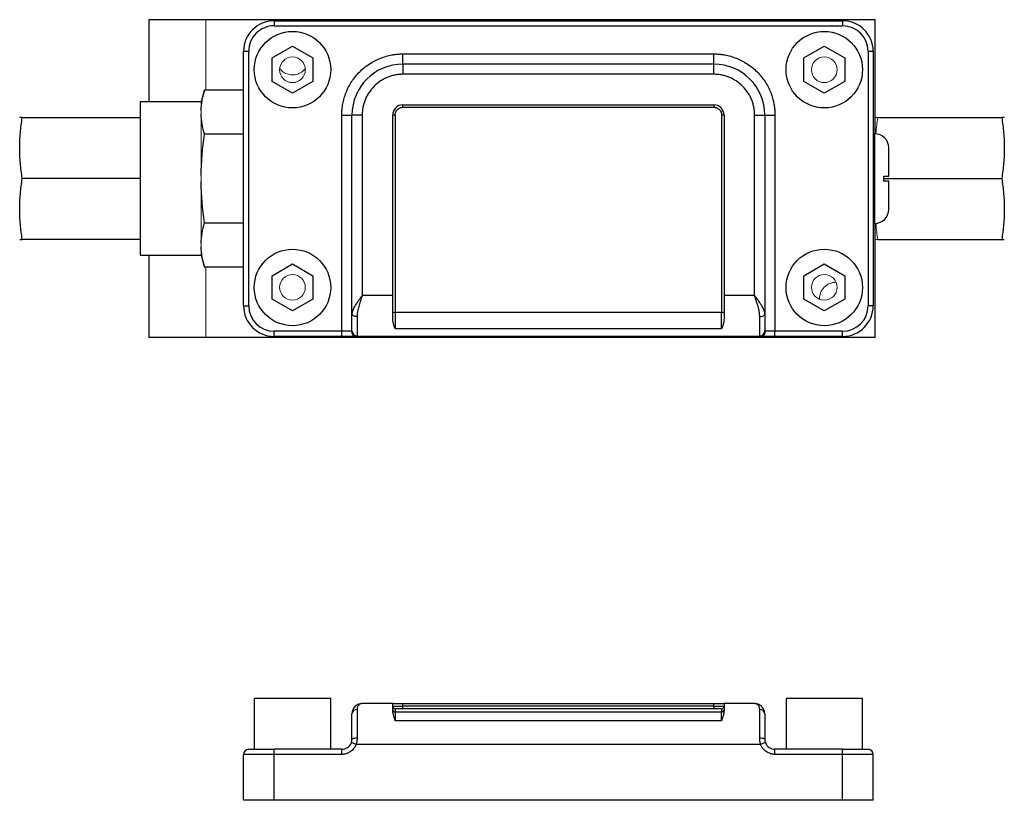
# Model space of a CAD drawing. Header units: inches. Extents: x 7 to 26.1, y 1 to 21.5.
# Tile 3 of 4: x 13.6 to 19.6, y 11.6 to 16.4. Entities that reach past the tile are written whole.
import ezdxf

# ---------------------------------------------------------------- set-up
doc = ezdxf.new("R2010")
doc.units = ezdxf.units.IN
doc.header["$MEASUREMENT"] = 0

msp = doc.modelspace()

# ---------------------------------------------------------------- linework, layer by layer
at = {"color": 7, "linetype": 'Continuous', "lineweight": 25}
for p, q in [((14.3613, 16.391), (14.3613, 15.8866)), ((14.7117, 16.391), (14.3613, 16.391)), ((18.818, 16.391), (14.7117, 16.391)), ((15.1307, 16.3846), (18.6177, 16.3846)), ((15.1307, 16.3846), (15.1307, 16.3534)), ((18.6177, 16.3846), (18.6177, 16.3534)), ((18.818, 15.6916), (18.818, 16.391)), ((15.1307, 16.3534), (18.6177, 16.3534)), ((14.9432, 14.6361), (14.9432, 16.1971)), ((14.9432, 16.1971), (14.9744, 16.1971)), ((14.9744, 14.6361), (14.9744, 16.1971)), ((15.1182, 16.1568), (15.2432, 16.2289)), ((15.2432, 16.2289), (15.3682, 16.1568)), ((18.3802, 16.1568), (18.5052, 16.2289)), ((18.5052, 16.2289), (18.6302, 16.1568)), ((18.7739, 16.1971), (18.7739, 14.6361)), ((18.7739, 16.1971), (18.8052, 16.1971)), ((18.8052, 16.1971), (18.8052, 14.6361)), ((15.1182, 16.0124), (15.1182, 16.1568)), ((15.3682, 16.1568), (15.3682, 16.0124)), ((15.9207, 16.1186), (15.9207, 16.1811)), ((15.9207, 16.1811), (17.8277, 16.1811)), ((17.8277, 16.1186), (17.8277, 16.1811)), ((18.3802, 16.0124), (18.3802, 16.1568)), ((18.6302, 16.1568), (18.6302, 16.0124)), ((17.8277, 16.1186), (15.9207, 16.1186)), ((15.9207, 16.1186), (15.9207, 16.0561)), ((17.8277, 16.0561), (17.8277, 16.1186)), ((15.2432, 15.9403), (15.1182, 16.0124)), ((15.3682, 16.0124), (15.2432, 15.9403)), ((17.8277, 16.0561), (15.9207, 16.0561)), ((18.5052, 15.9403), (18.3802, 16.0124)), ((18.6302, 16.0124), (18.5052, 15.9403)), ((14.7025, 15.9593), (14.6832, 15.887)), ((14.9432, 15.9593), (14.7025, 15.9593)), ((14.6832, 15.8866), (14.3082, 15.8866)), ((14.3082, 15.8866), (14.3082, 14.9466)), ((15.9207, 15.8686), (17.8277, 15.8686)), ((15.9207, 15.8539), (15.9207, 15.8686)), ((15.9207, 15.8539), (17.8277, 15.8539)), ((17.8277, 15.8686), (17.8277, 15.8539)), ((13.5702, 15.7906), (13.5699, 15.7897)), ((13.5857, 15.7906), (14.3082, 15.7906)), ((15.5457, 14.4799), (15.5457, 15.8061)), ((15.5457, 15.8061), (15.6082, 15.8061)), ((15.6082, 14.5859), (15.6082, 15.8061)), ((15.6707, 15.8061), (15.6082, 15.8061)), ((15.6707, 15.8061), (15.6707, 14.6986)), ((15.8582, 14.6986), (15.8582, 15.8061)), ((15.8732, 15.8064), (15.8732, 14.5947)), ((17.8752, 15.8064), (17.8752, 14.5947)), ((17.8902, 15.8061), (17.8902, 14.6986)), ((18.0777, 14.6986), (18.0777, 15.8061)), ((18.0777, 15.8061), (18.1402, 15.8061)), ((18.1402, 15.8061), (18.1402, 14.5859)), ((18.1402, 15.8061), (18.2027, 15.8061)), ((18.2027, 15.8061), (18.2027, 14.4799)), ((18.8337, 15.7906), (19.5935, 15.7906)), ((19.6093, 15.7897), (19.609, 15.7906)), ((14.9432, 15.688), (14.7025, 15.688)), ((18.8152, 15.6916), (18.8052, 15.6916)), ((14.3082, 15.4166), (13.5857, 15.4166)), ((18.8702, 15.4016), (18.8702, 15.4316)), ((18.8702, 15.4166), (19.5935, 15.4166)), ((14.7025, 15.1453), (14.9432, 15.1453)), ((18.8052, 15.1416), (18.8152, 15.1416)), ((18.818, 14.4422), (18.818, 15.1417)), ((13.5699, 15.0435), (13.5702, 15.0426)), ((14.3082, 15.0426), (13.5857, 15.0426)), ((18.8337, 15.0426), (19.5935, 15.0426)), ((19.609, 15.0426), (19.6093, 15.0435)), ((14.3082, 14.9466), (14.6832, 14.9466)), ((14.3613, 14.9466), (14.3613, 14.4422)), ((14.6832, 14.9462), (14.7025, 14.8739)), ((14.9432, 14.8739), (14.7025, 14.8739)), ((15.1182, 14.8208), (15.2432, 14.8929)), ((15.2432, 14.8929), (15.3682, 14.8208)), ((18.3802, 14.8208), (18.5052, 14.8929)), ((18.5052, 14.8929), (18.6302, 14.8208)), ((15.1182, 14.6764), (15.1182, 14.8208)), ((15.3682, 14.8208), (15.3682, 14.6764)), ((18.3802, 14.6764), (18.3802, 14.8208)), ((18.6302, 14.8208), (18.6302, 14.6764)), ((15.2432, 14.6043), (15.1182, 14.6764)), ((15.3682, 14.6764), (15.2432, 14.6043)), ((15.8582, 14.6986), (15.6707, 14.6986)), ((15.8582, 14.5592), (15.8582, 14.6986)), ((17.8902, 14.6986), (17.8902, 14.5592)), ((18.0777, 14.6986), (17.8902, 14.6986)), ((18.5052, 14.6043), (18.3802, 14.6764)), ((18.6302, 14.6764), (18.5052, 14.6043)), ((14.9432, 14.6361), (14.9744, 14.6361)), ((18.8052, 14.6361), (18.7739, 14.6361)), ((15.6394, 14.5698), (15.6394, 14.4514)), ((17.8752, 14.5947), (15.8732, 14.5947)), ((15.8732, 14.5947), (15.8732, 14.4952)), ((17.8752, 14.4952), (17.8752, 14.5947)), ((18.1089, 14.4514), (18.1089, 14.5698)), ((17.8752, 14.4952), (15.8732, 14.4952)), ((14.7117, 14.4422), (14.3613, 14.4422)), ((18.818, 14.4422), (14.7117, 14.4422)), ((15.5457, 14.4799), (15.1307, 14.4799)), ((15.1307, 14.4486), (15.1307, 14.4799)), ((15.5457, 14.4486), (15.1307, 14.4486)), ((15.6043, 14.4799), (15.5457, 14.4799)), ((15.5457, 14.4486), (15.5457, 14.4799)), ((18.1147, 14.4486), (15.6336, 14.4486)), ((18.2027, 14.4799), (18.144, 14.4799)), ((18.2027, 14.4486), (18.2027, 14.4799)), ((18.6177, 14.4799), (18.2027, 14.4799)), ((18.6177, 14.4486), (18.2027, 14.4486)), ((18.6177, 14.4486), (18.6177, 14.4799)), ((15.0088, 12.2285), (15.0088, 11.916)), ((15.4775, 12.2285), (15.0088, 12.2285)), ((15.4775, 11.916), (15.4775, 12.2285)), ((18.2708, 12.2285), (18.2708, 11.916)), ((18.7395, 12.2285), (18.2708, 12.2285)), ((18.7395, 11.916), (18.7395, 12.2285)), ((15.6394, 12.1603), (15.6394, 11.9832)), ((15.8582, 12.196), (15.6707, 12.196)), ((15.8582, 12.1535), (15.8582, 12.196)), ((15.8582, 12.196), (15.9207, 12.196)), ((15.8732, 12.1649), (15.8732, 12.1437)), ((15.8732, 12.1437), (15.8732, 12.0914)), ((17.8752, 12.1437), (15.8732, 12.1437)), ((15.9207, 12.196), (17.8277, 12.196)), ((15.9207, 12.1807), (15.9207, 12.196)), ((15.9207, 12.1657), (15.9207, 12.1807)), ((17.8277, 12.1807), (15.9207, 12.1807)), ((15.9207, 12.1657), (17.8277, 12.1657)), ((17.8277, 12.196), (17.8902, 12.196)), ((17.8277, 12.1807), (17.8277, 12.196)), ((17.8277, 12.1807), (17.8277, 12.1657)), ((17.8752, 12.1649), (17.8752, 12.1437)), ((17.8752, 12.0914), (17.8752, 12.1437)), ((17.8902, 12.196), (17.8902, 12.1535)), ((18.0777, 12.196), (17.8902, 12.196)), ((18.1089, 11.9832), (18.1089, 12.1603)), ((17.8752, 12.0914), (15.8732, 12.0914)), ((15.1307, 11.8848), (15.1307, 11.916)), ((15.5457, 11.916), (15.1307, 11.916)), ((15.5457, 11.8848), (15.5457, 11.916)), ((15.6336, 11.946), (15.6043, 11.9569)), ((18.1147, 11.946), (15.6336, 11.946)), ((18.144, 11.9569), (18.1147, 11.946)), ((18.2027, 11.8848), (18.2027, 11.916)), ((18.6177, 11.916), (18.2027, 11.916)), ((18.6177, 11.8848), (18.6177, 11.916)), ((15.1307, 11.8848), (14.9432, 11.8848)), ((14.9432, 11.603), (14.9432, 11.8848)), ((15.1307, 11.603), (15.1307, 11.8848)), ((15.5457, 11.8848), (15.1307, 11.8848)), ((18.6177, 11.8848), (18.2027, 11.8848)), ((18.6177, 11.603), (18.6177, 11.8848)), ((18.8052, 11.8848), (18.6177, 11.8848)), ((18.8052, 11.603), (18.8052, 11.8848)), ((15.1307, 11.603), (14.9432, 11.603)), ((18.6177, 11.603), (15.1307, 11.603)), ((18.8052, 11.603), (18.6177, 11.603))]:
    msp.add_line(p, q, dxfattribs=at)
at = {"color": 144, "linetype": 'Continuous', "lineweight": 18}
for p, q in [((14.7117, 16.391), (14.7117, 15.9593)), ((14.6832, 15.8328), (14.6832, 15.887)), ((14.6832, 15.8236), (14.6832, 15.8328)), ((14.6832, 15.8145), (14.6832, 15.8236)), ((14.6832, 15.435), (14.6832, 15.8145)), ((14.6832, 15.4166), (14.6832, 15.435)), ((14.6832, 15.3982), (14.6832, 15.4166)), ((14.6832, 15.0188), (14.6832, 15.3982)), ((14.6832, 15.0096), (14.6832, 15.0188)), ((14.6832, 15.0004), (14.6832, 15.0096)), ((14.6832, 14.9462), (14.6832, 15.0004)), ((14.7117, 14.8739), (14.7117, 14.4422))]:
    msp.add_line(p, q, dxfattribs=at)
at = {"color": 8, "linetype": 'Continuous', "lineweight": 25}
msp.add_line((18.8152, 15.1416), (18.8152, 15.6916), dxfattribs=at)
at = {"color": 7, "linetype": 'Continuous', "lineweight": 25, "flags": 128}
for points in [[(15.6394, 14.5698), (15.6333, 14.5701), (15.6274, 14.5711), (15.622, 14.5726), (15.6173, 14.5746), (15.6134, 14.577), (15.6105, 14.5798), (15.6088, 14.5828), (15.6082, 14.5859)], [(18.1089, 14.5698), (18.115, 14.5701), (18.1209, 14.5711), (18.1263, 14.5726), (18.131, 14.5746), (18.1349, 14.577), (18.1378, 14.5798), (18.1396, 14.5828), (18.1402, 14.5859)]]:
    msp.add_lwpolyline(points, dxfattribs=at)
at = {"color": 7, "linetype": 'Continuous', "lineweight": 25}
for centre in [(15.2432, 16.0846), (18.5052, 16.0846), (15.2432, 14.7486), (18.5052, 14.7486)]:
    msp.add_circle(centre, 0.2344, dxfattribs=at)
at = {"color": 144, "linetype": 'Continuous', "lineweight": 18}
for centre in [(15.2432, 16.0839), (18.505, 16.0839), (15.2432, 14.7493), (18.505, 14.7493)]:
    msp.add_circle(centre, 0.0787, dxfattribs=at)
at = {"color": 7, "linetype": 'Continuous', "lineweight": 25}
for centre, radius, start, end in [((15.1307, 16.1971), 0.1875, 90, 180), ((18.6177, 16.1971), 0.1875, 0, 90), ((15.9207, 15.8061), 0.3125, 90, 180), ((17.8277, 15.8061), 0.3125, 0, 90), ((15.9207, 15.8061), 0.0625, 90, 180), ((17.8277, 15.8061), 0.0625, 0, 90), ((15.8694, 15.5913), 0.2151, 89.00137, 92.99833), ((17.8789, 15.5913), 0.2151, 87.00167, 90.99863), ((18.8152, 15.6066), 0.085, 360, 90), ((18.8152, 15.2266), 0.085, 270, 360), ((15.1307, 14.6361), 0.1875, 180, 270), ((18.6177, 14.6361), 0.1875, 270, 0), ((15.8694, 14.3797), 0.2151, 89.00137, 92.99833), ((17.8789, 14.3797), 0.2151, 87.00167, 90.99863), ((15.6346, 14.4789), 0.0303, 178.22594, 268.10862), ((15.6392, 14.4825), 0.0311, 180.3215, 270.31793), ((18.1091, 14.4825), 0.0311, 269.68207, 359.6785), ((18.1137, 14.4789), 0.0303, 271.89138, 1.77406), ((15.6373, 12.1311), 0.0293, 85.94032, 175.26227), ((15.8731, 12.1799), 0.015, 180.00436, 270.00436), ((15.8731, 12.1587), 0.015, 180.00436, 270.00436), ((17.8752, 12.1799), 0.015, 269.99564, 359.99564), ((17.8752, 12.1587), 0.015, 269.99564, 359.99564), ((18.111, 12.1311), 0.0293, 4.73773, 94.05968), ((15.6318, 11.9271), 0.0566, 82.2402, 114.6612), ((18.1165, 11.9271), 0.0566, 65.3388, 97.7598), ((14.9744, 11.8848), 0.0312, 90, 180), ((15.5457, 11.9785), 0.0625, 270, 339.71643), ((18.2027, 11.9785), 0.0625, 200.28357, 270), ((18.7739, 11.8848), 0.0313, 0, 90)]:
    msp.add_arc(centre, radius, start, end, dxfattribs=at)
at = {"color": 144, "linetype": 'Continuous', "lineweight": 18}
msp.add_arc((18.5778, 14.6784), 0.1021, 90.32094, 181.24871, dxfattribs=at)
at = {"color": 7, "linetype": 'Continuous', "lineweight": 25}
for points, knots in [([(15.1307, 16.3534), (15.0892, 16.3534), (15.0495, 16.3369), (14.9909, 16.2783), (14.9744, 16.2385), (14.9744, 16.1971)], [0, 0, 0, 0, 0.5, 0.5, 1, 1, 1, 1]), ([(15.5457, 15.8061), (15.5457, 15.8099), (15.5458, 15.8176), (15.5463, 15.829), (15.5472, 15.8404), (15.5484, 15.8517), (15.5499, 15.8631), (15.5532, 15.8825), (15.5597, 15.9099), (15.5716, 15.9448), (15.5871, 15.9789), (15.6129, 16.023), (15.6536, 16.0732), (15.7038, 16.1139), (15.7478, 16.1396), (15.7819, 16.1552), (15.8169, 16.1671), (15.8479, 16.1744), (15.875, 16.1785), (15.8978, 16.1807), (15.913, 16.181), (15.9207, 16.1811)], [0, 0, 0, 0, 0.019453, 0.0388718, 0.0582745, 0.0776791, 0.0971038, 0.1165667, 0.1783126, 0.2400936, 0.3044137, 0.3687691, 0.5000067, 0.6312443, 0.6955644, 0.7599198, 0.8216657, 0.8834467, 0.9223141, 0.9611168, 1, 1, 1, 1]), ([(17.8277, 16.1811), (17.8315, 16.1811), (17.8391, 16.181), (17.8505, 16.1805), (17.8619, 16.1796), (17.8733, 16.1784), (17.8846, 16.1768), (17.9041, 16.1735), (17.9314, 16.1671), (17.9664, 16.1552), (18.0004, 16.1397), (18.0445, 16.1139), (18.0947, 16.0732), (18.1354, 16.023), (18.1612, 15.9789), (18.1767, 15.9448), (18.1886, 15.9099), (18.1959, 15.8788), (18.2001, 15.8518), (18.2023, 15.829), (18.2025, 15.8137), (18.2027, 15.8061)], [0, 0, 0, 0, 0.019453, 0.038872, 0.058274, 0.077679, 0.097104, 0.116567, 0.178313, 0.240094, 0.304414, 0.368769, 0.500007, 0.631244, 0.695564, 0.75992, 0.821666, 0.883447, 0.922314, 0.961117, 1, 1, 1, 1]), ([(15.9207, 16.0561), (15.9176, 16.0561), (15.9115, 16.056), (15.9024, 16.0555), (15.8933, 16.0547), (15.8842, 16.0535), (15.8702, 16.0512), (15.8515, 16.0468), (15.8282, 16.0388), (15.8055, 16.0285), (15.7761, 16.0113), (15.7426, 15.9841), (15.7155, 15.9507), (15.6983, 15.9213), (15.688, 15.8986), (15.68, 15.8753), (15.6751, 15.8546), (15.6724, 15.8366), (15.6709, 15.8214), (15.6707, 15.8112), (15.6707, 15.8061)], [0, 0, 0, 0, 0.0233358, 0.0466288, 0.0699105, 0.0932121, 0.1165649, 0.1783022, 0.2400921, 0.3044035, 0.3687678, 0.5000056, 0.6312435, 0.695555, 0.7599192, 0.8216565, 0.8834464, 0.92231, 0.9611128, 1, 1, 1, 1]), ([(18.0777, 15.8061), (18.0776, 15.8092), (18.0776, 15.8153), (18.077, 15.8244), (18.0762, 15.8335), (18.075, 15.8426), (18.0727, 15.8566), (18.0683, 15.8753), (18.0604, 15.8986), (18.05, 15.9213), (18.0328, 15.9507), (18.0057, 15.9841), (17.9723, 16.0113), (17.9429, 16.0285), (17.9201, 16.0388), (17.8968, 16.0468), (17.8761, 16.0516), (17.8581, 16.0544), (17.8429, 16.0558), (17.8327, 16.056), (17.8277, 16.0561)], [0, 0, 0, 0, 0.023336, 0.046629, 0.069911, 0.093212, 0.116565, 0.178302, 0.240092, 0.304403, 0.368768, 0.500006, 0.631244, 0.695555, 0.759919, 0.821657, 0.883446, 0.92231, 0.961113, 1, 1, 1, 1]), ([(15.8732, 15.8064), (15.8732, 15.8077), (15.8732, 15.8104), (15.8738, 15.8147), (15.8748, 15.8192), (15.8771, 15.8259), (15.881, 15.8331), (15.8869, 15.8401), (15.8939, 15.846), (15.9016, 15.8502), (15.9092, 15.8526), (15.9151, 15.8537), (15.9189, 15.8538), (15.9207, 15.8539)], [0, 0, 0, 0, 0.052807, 0.110427, 0.172871, 0.240209, 0.391537, 0.500059, 0.608835, 0.759895, 0.848708, 0.928714, 1, 1, 1, 1]), ([(17.8277, 15.8539), (17.829, 15.8538), (17.8317, 15.8538), (17.836, 15.8532), (17.8405, 15.8522), (17.8471, 15.85), (17.8544, 15.846), (17.8614, 15.8401), (17.8673, 15.8331), (17.8715, 15.8254), (17.8739, 15.8178), (17.875, 15.8119), (17.8751, 15.8081), (17.8752, 15.8064)], [0, 0, 0, 0, 0.052656, 0.110223, 0.172707, 0.240175, 0.391226, 0.500011, 0.608524, 0.759862, 0.848521, 0.928535, 1, 1, 1, 1]), ([(13.5857, 15.4166), (13.5808, 15.4478), (13.5769, 15.4789), (13.5716, 15.5413), (13.5687, 15.6036), (13.5716, 15.666), (13.5769, 15.7283), (13.5808, 15.7595), (13.5857, 15.7906)], [0, 0, 0, 0, 0.25, 0.25, 0.5, 0.75, 0.75, 1, 1, 1, 1]), ([(13.5857, 15.7906), (13.5809, 15.7906), (13.577, 15.7906), (13.5717, 15.7906), (13.5702, 15.7906), (13.5702, 15.7906)], [0, 0, 0, 0, 0.5, 0.5, 1, 1, 1, 1]), ([(19.5935, 15.7906), (19.5984, 15.7595), (19.6023, 15.7283), (19.6076, 15.666), (19.6105, 15.6036), (19.6076, 15.5413), (19.6023, 15.4789), (19.5984, 15.4478), (19.5935, 15.4166)], [0, 0, 0, 0, 0.25, 0.25, 0.5, 0.75, 0.75, 1, 1, 1, 1]), ([(19.609, 15.7906), (19.6083, 15.7906), (19.6068, 15.7906), (19.598, 15.7906), (19.5935, 15.7906)], [0, 0, 0, 0, 0.493961, 1, 1, 1, 1]), ([(18.9002, 15.4316), (18.9002, 15.4793), (18.9002, 15.5237), (18.9002, 15.5886), (18.9002, 15.6066), (18.9002, 15.6066)], [0, 0, 0, 0, 0.5, 0.5, 1, 1, 1, 1]), ([(13.5857, 15.0426), (13.5808, 15.0738), (13.5769, 15.1049), (13.5716, 15.1673), (13.5687, 15.2296), (13.5716, 15.2919), (13.5769, 15.3543), (13.5808, 15.3854), (13.5857, 15.4166)], [0, 0, 0, 0, 0.25, 0.25, 0.5, 0.75, 0.75, 1, 1, 1, 1]), ([(18.8702, 15.4316), (18.8749, 15.4316), (18.8791, 15.4316), (18.8865, 15.4316), (18.8897, 15.4316), (18.8974, 15.4316), (18.9002, 15.4316), (18.9002, 15.4316)], [0, 0, 0, 0, 0.25, 0.25, 0.5, 0.5, 1, 1, 1, 1]), ([(18.9002, 15.4016), (18.9002, 15.4016), (18.8995, 15.4016), (18.8969, 15.4016), (18.8949, 15.4016), (18.8872, 15.4016), (18.8796, 15.4016), (18.8702, 15.4016)], [0, 0, 0, 0, 0.25, 0.25, 0.5, 0.5, 1, 1, 1, 1]), ([(18.9002, 15.2266), (18.9002, 15.2266), (18.9002, 15.2446), (18.9002, 15.3095), (18.9002, 15.354), (18.9002, 15.4016)], [0, 0, 0, 0, 0.5, 0.5, 1, 1, 1, 1]), ([(19.5935, 15.4166), (19.5984, 15.3854), (19.6023, 15.3543), (19.6076, 15.2919), (19.6105, 15.2296), (19.6076, 15.1673), (19.6023, 15.1049), (19.5984, 15.0738), (19.5935, 15.0426)], [0, 0, 0, 0, 0.25, 0.25, 0.5, 0.75, 0.75, 1, 1, 1, 1]), ([(13.5702, 15.0426), (13.571, 15.0426), (13.5724, 15.0426), (13.5812, 15.0426), (13.5857, 15.0426)], [0, 0, 0, 0, 0.493961, 1, 1, 1, 1]), ([(19.5935, 15.0426), (19.5983, 15.0426), (19.6022, 15.0426), (19.6076, 15.0426), (19.609, 15.0426), (19.609, 15.0426)], [0, 0, 0, 0, 0.5, 0.5, 1, 1, 1, 1]), ([(15.6707, 14.6986), (15.669, 14.6964), (15.6657, 14.692), (15.6609, 14.6858), (15.6566, 14.6799), (15.6525, 14.6744), (15.6488, 14.6694), (15.6455, 14.6647), (15.6425, 14.6605), (15.6398, 14.6566), (15.6374, 14.6532), (15.6354, 14.6501), (15.6336, 14.6474), (15.6321, 14.6451), (15.6309, 14.6432), (15.63, 14.6417), (15.6293, 14.6406), (15.6288, 14.6399), (15.6257, 14.6348), (15.6201, 14.6253), (15.6146, 14.6138), (15.6113, 14.6049), (15.6097, 14.5992), (15.6085, 14.5928), (15.6083, 14.5887), (15.6082, 14.5859)], [0, 0, 0, 0, 0.05612, 0.108767, 0.158013, 0.203912, 0.246505, 0.28582, 0.321872, 0.354668, 0.384201, 0.410462, 0.433434, 0.453097, 0.469431, 0.482415, 0.492034, 0.498273, 0.501117, 0.624405, 0.750226, 0.812152, 0.875023, 0.914359, 1, 1, 1, 1]), ([(15.6707, 14.6986), (15.67, 14.6966), (15.6681, 14.691), (15.6644, 14.68), (15.6594, 14.6651), (15.6542, 14.6487), (15.6493, 14.6322), (15.6453, 14.6165), (15.6423, 14.6022), (15.6406, 14.59), (15.6396, 14.5797), (15.6395, 14.5731), (15.6394, 14.5698)], [0, 0, 0, 0, 0.046628, 0.125031, 0.250332, 0.385259, 0.500578, 0.630246, 0.749651, 0.835735, 0.91911, 1, 1, 1, 1]), ([(18.1089, 14.5698), (18.1089, 14.5718), (18.1088, 14.5757), (18.1085, 14.5817), (18.1079, 14.5879), (18.1071, 14.5943), (18.1057, 14.6036), (18.103, 14.6165), (18.099, 14.6322), (18.0941, 14.6487), (18.0889, 14.6651), (18.0839, 14.68), (18.0802, 14.691), (18.0783, 14.6966), (18.0777, 14.6986)], [0, 0, 0, 0, 0.0482501, 0.0973629, 0.1473893, 0.1983776, 0.2503736, 0.3697607, 0.4994377, 0.6147409, 0.7496762, 0.8749733, 0.9533787, 1, 1, 1, 1]), ([(18.1402, 14.5859), (18.1401, 14.5873), (18.14, 14.5901), (18.1395, 14.5943), (18.1387, 14.5986), (18.1375, 14.6029), (18.1361, 14.6072), (18.1333, 14.6146), (18.1282, 14.6253), (18.1224, 14.6352), (18.1185, 14.6415), (18.1162, 14.6451), (18.1123, 14.6511), (18.1065, 14.6595), (18.0988, 14.6704), (18.089, 14.6836), (18.0816, 14.6933), (18.0777, 14.6986)], [0, 0, 0, 0, 0.043024, 0.085359, 0.12712, 0.168405, 0.209294, 0.249847, 0.375777, 0.498984, 0.50988, 0.541323, 0.593059, 0.664795, 0.756367, 0.867909, 1, 1, 1, 1]), ([(15.8732, 14.4952), (15.8724, 14.497), (15.8711, 14.5003), (15.8693, 14.5049), (15.8673, 14.5102), (15.8653, 14.5164), (15.8629, 14.5245), (15.8609, 14.533), (15.8593, 14.5421), (15.8584, 14.5507), (15.8582, 14.5564), (15.8582, 14.5592)], [0, 0, 0, 0, 0.103438, 0.18667, 0.249696, 0.381921, 0.499629, 0.640136, 0.770202, 0.890058, 1, 1, 1, 1]), ([(17.8902, 14.5592), (17.8901, 14.5574), (17.8901, 14.5536), (17.8896, 14.548), (17.8889, 14.5422), (17.888, 14.5363), (17.8867, 14.5302), (17.8851, 14.5236), (17.883, 14.5164), (17.8807, 14.5094), (17.878, 14.5022), (17.8762, 14.4978), (17.8752, 14.4952)], [0, 0, 0, 0, 0.072212, 0.148782, 0.229807, 0.315373, 0.405551, 0.500401, 0.618084, 0.750325, 0.85242, 1, 1, 1, 1]), ([(15.6336, 14.4486), (15.6329, 14.4486), (15.6316, 14.4486), (15.6292, 14.4486), (15.6265, 14.4486), (15.6235, 14.4486), (15.6185, 14.4486), (15.6108, 14.4486), (15.5995, 14.4486), (15.5868, 14.4486), (15.5748, 14.4486), (15.5641, 14.4486), (15.5549, 14.4486), (15.5488, 14.4486), (15.5457, 14.4486)], [0, 0, 0, 0, 0.048984, 0.097724, 0.14639, 0.195159, 0.244202, 0.372023, 0.500031, 0.627852, 0.755859, 0.837333, 0.918445, 1, 1, 1, 1]), ([(15.6394, 14.4514), (15.6394, 14.4511), (15.6393, 14.4505), (15.6388, 14.4498), (15.638, 14.4493), (15.6369, 14.4489), (15.6354, 14.4486), (15.6342, 14.4486), (15.6336, 14.4486)], [0, 0, 0, 0, 0.168935, 0.33636, 0.502722, 0.668475, 0.834081, 1, 1, 1, 1]), ([(18.1147, 14.4486), (18.1141, 14.4486), (18.1129, 14.4486), (18.1114, 14.4489), (18.1103, 14.4493), (18.1095, 14.4498), (18.109, 14.4505), (18.1089, 14.4511), (18.1089, 14.4514)], [0, 0, 0, 0, 0.1659192, 0.3315248, 0.4972784, 0.6636401, 0.8310651, 1, 1, 1, 1]), ([(18.2027, 14.4486), (18.2008, 14.4486), (18.1971, 14.4486), (18.1915, 14.4486), (18.186, 14.4486), (18.1806, 14.4486), (18.1723, 14.4486), (18.1615, 14.4486), (18.1489, 14.4486), (18.1375, 14.4486), (18.129, 14.4486), (18.1227, 14.4486), (18.1182, 14.4486), (18.1159, 14.4486), (18.1147, 14.4486)], [0, 0, 0, 0, 0.048984, 0.097724, 0.14639, 0.195159, 0.244202, 0.372023, 0.500031, 0.627852, 0.755859, 0.837333, 0.918445, 1, 1, 1, 1]), ([(15.6599, 12.1941), (15.656, 12.1936), (15.6446, 12.1921), (15.6274, 12.1804), (15.6116, 12.1605), (15.6092, 12.142), (15.6082, 12.1335)], [0, 0, 0, 0, 0.1482272, 0.4330133, 0.7402936, 1, 1, 1, 1]), ([(15.6707, 12.196), (15.67, 12.196), (15.6681, 12.196), (15.6644, 12.1955), (15.6594, 12.194), (15.6542, 12.1912), (15.6493, 12.1872), (15.6453, 12.1824), (15.6423, 12.1768), (15.6406, 12.1713), (15.6396, 12.1661), (15.6395, 12.1622), (15.6394, 12.1603)], [0, 0, 0, 0, 0.046628, 0.125031, 0.250332, 0.385259, 0.500578, 0.630246, 0.749651, 0.835735, 0.91911, 1, 1, 1, 1]), ([(15.8732, 12.0914), (15.8724, 12.0939), (15.8711, 12.0983), (15.8693, 12.1041), (15.8673, 12.1104), (15.8653, 12.1173), (15.8629, 12.1256), (15.8609, 12.1335), (15.8593, 12.141), (15.8584, 12.1477), (15.8582, 12.1517), (15.8582, 12.1535)], [0, 0, 0, 0, 0.103438, 0.18667, 0.249696, 0.381921, 0.499629, 0.640136, 0.770202, 0.890058, 1, 1, 1, 1]), ([(15.8732, 12.1649), (15.8732, 12.1649), (15.8732, 12.1649), (15.8738, 12.165), (15.8748, 12.1651), (15.8771, 12.1652), (15.881, 12.1653), (15.8869, 12.1654), (15.8939, 12.1655), (15.9016, 12.1656), (15.9092, 12.1657), (15.9151, 12.1657), (15.9189, 12.1657), (15.9207, 12.1657)], [0, 0, 0, 0, 0.052807, 0.110427, 0.172871, 0.240209, 0.391537, 0.500059, 0.608835, 0.759895, 0.848708, 0.928714, 1, 1, 1, 1]), ([(17.8277, 12.1657), (17.829, 12.1657), (17.8317, 12.1657), (17.836, 12.1657), (17.8405, 12.1657), (17.8471, 12.1656), (17.8544, 12.1655), (17.8614, 12.1654), (17.8673, 12.1653), (17.8715, 12.1652), (17.8739, 12.1651), (17.875, 12.165), (17.8751, 12.1649), (17.8752, 12.1649)], [0, 0, 0, 0, 0.052656, 0.110223, 0.172707, 0.240175, 0.391226, 0.500011, 0.608524, 0.759862, 0.848521, 0.928535, 1, 1, 1, 1]), ([(17.8902, 12.1535), (17.8901, 12.1523), (17.8901, 12.1498), (17.8896, 12.1456), (17.8889, 12.1411), (17.888, 12.1362), (17.8867, 12.1308), (17.8851, 12.1246), (17.883, 12.1173), (17.8807, 12.1095), (17.878, 12.1009), (17.8762, 12.0949), (17.8752, 12.0914)], [0, 0, 0, 0, 0.072212, 0.148782, 0.229807, 0.315373, 0.405551, 0.500401, 0.618084, 0.750325, 0.85242, 1, 1, 1, 1]), ([(18.1089, 12.1603), (18.1089, 12.1615), (18.1088, 12.1638), (18.1085, 12.167), (18.1079, 12.1702), (18.1071, 12.1733), (18.1057, 12.1774), (18.103, 12.1824), (18.099, 12.1872), (18.0941, 12.1912), (18.0889, 12.194), (18.0839, 12.1955), (18.0802, 12.196), (18.0783, 12.196), (18.0777, 12.196)], [0, 0, 0, 0, 0.0482501, 0.0973629, 0.1473893, 0.1983776, 0.2503736, 0.3697607, 0.4994377, 0.6147409, 0.7496762, 0.8749733, 0.9533787, 1, 1, 1, 1]), ([(18.1402, 12.1335), (18.1391, 12.142), (18.1367, 12.1605), (18.1209, 12.1804), (18.1037, 12.1921), (18.0923, 12.1936), (18.0884, 12.1941)], [0, 0, 0, 0, 0.259711, 0.566987, 0.851773, 1, 1, 1, 1]), ([(15.6394, 11.9832), (15.6394, 11.9811), (15.6393, 11.9769), (15.6388, 11.9706), (15.638, 11.9643), (15.6369, 11.9582), (15.6354, 11.952), (15.6342, 11.948), (15.6336, 11.946)], [0, 0, 0, 0, 0.168935, 0.33636, 0.502722, 0.668475, 0.834081, 1, 1, 1, 1]), ([(18.1147, 11.946), (18.1141, 11.948), (18.1129, 11.952), (18.1114, 11.9582), (18.1103, 11.9643), (18.1095, 11.9706), (18.109, 11.9769), (18.1089, 11.9811), (18.1089, 11.9832)], [0, 0, 0, 0, 0.1659192, 0.3315248, 0.4972784, 0.6636401, 0.8310651, 1, 1, 1, 1]), ([(15.6336, 11.946), (15.6329, 11.9443), (15.6316, 11.9408), (15.6292, 11.9358), (15.6265, 11.9309), (15.6235, 11.9262), (15.6185, 11.9193), (15.6108, 11.9106), (15.5995, 11.9013), (15.5868, 11.8939), (15.5748, 11.8892), (15.5641, 11.8865), (15.5549, 11.885), (15.5488, 11.8849), (15.5457, 11.8848)], [0, 0, 0, 0, 0.048984, 0.097724, 0.14639, 0.195159, 0.244202, 0.372023, 0.500031, 0.627852, 0.755859, 0.837333, 0.918445, 1, 1, 1, 1]), ([(18.2027, 11.8848), (18.2008, 11.8848), (18.1971, 11.8849), (18.1915, 11.8854), (18.186, 11.8862), (18.1806, 11.8874), (18.1723, 11.8896), (18.1615, 11.8939), (18.1489, 11.9013), (18.1375, 11.9106), (18.129, 11.9202), (18.1227, 11.9293), (18.1182, 11.9374), (18.1159, 11.9432), (18.1147, 11.946)], [0, 0, 0, 0, 0.048984, 0.097724, 0.14639, 0.195159, 0.244202, 0.372023, 0.500031, 0.627852, 0.755859, 0.837333, 0.918445, 1, 1, 1, 1])]:
    msp.add_open_spline(points, degree=3, knots=knots, dxfattribs=at)
for points in [[(18.7739, 16.1971), (18.7739, 16.2833), (18.7039, 16.3534), (18.6177, 16.3534)], [(14.6832, 15.8328), (14.684, 15.8752), (14.6913, 15.9173), (14.7025, 15.9593)], [(14.7025, 15.688), (14.6913, 15.7299), (14.684, 15.7721), (14.6832, 15.8145)], [(14.6832, 15.435), (14.684, 15.5197), (14.6913, 15.604), (14.7025, 15.688)], [(14.7025, 15.1453), (14.6913, 15.2292), (14.684, 15.3135), (14.6832, 15.3982)], [(14.6832, 15.0188), (14.684, 15.0611), (14.6913, 15.1033), (14.7025, 15.1453)], [(14.7025, 14.8739), (14.6913, 14.9159), (14.684, 14.958), (14.6832, 15.0004)], [(14.9744, 14.6361), (14.9744, 14.5499), (15.0444, 14.4799), (15.1307, 14.4799)], [(18.6177, 14.4799), (18.7039, 14.4799), (18.7739, 14.5499), (18.7739, 14.6361)], [(15.6082, 14.4823), (15.6082, 14.492), (15.6082, 14.53), (15.6082, 14.5859)], [(18.1402, 14.5859), (18.1402, 14.53), (18.1402, 14.492), (18.1402, 14.4823)], [(15.6043, 14.4799), (15.6069, 14.4799), (15.6082, 14.4806), (15.6082, 14.4823)], [(18.1402, 14.4823), (18.1402, 14.4806), (18.1414, 14.4799), (18.144, 14.4799)], [(15.8582, 12.1799), (15.8582, 12.1803), (15.8866, 12.1807), (15.9207, 12.1807)], [(17.8277, 12.1807), (17.8617, 12.1807), (17.8902, 12.1803), (17.8902, 12.1799)], [(15.6082, 11.9785), (15.6082, 12.0431), (15.6082, 12.0999), (15.6082, 12.1335)], [(18.1402, 12.1335), (18.1402, 12.0999), (18.1402, 12.0431), (18.1402, 11.9785)], [(15.6043, 11.9569), (15.6069, 11.9639), (15.6082, 11.9711), (15.6082, 11.9785)], [(18.1402, 11.9785), (18.1402, 11.9711), (18.1414, 11.9639), (18.144, 11.9569)], [(14.9744, 11.916), (14.9744, 11.916), (15.0444, 11.916), (15.1307, 11.916)], [(18.6177, 11.916), (18.7039, 11.916), (18.7739, 11.916), (18.7739, 11.916)]]:
    msp.add_open_spline(points, degree=3, dxfattribs=at)
at = {"color": 144, "linetype": 'Continuous', "lineweight": 18}
for points, knots in [([(15.3202, 16.0887), (15.3154, 16.0834), (15.3029, 16.0696), (15.2807, 16.0587), (15.2586, 16.0533), (15.2363, 16.0518), (15.2092, 16.0568), (15.183, 16.0701), (15.1704, 16.0838), (15.1652, 16.0895)], [0, 0, 0, 0, 0.120463, 0.313258, 0.409206, 0.508347, 0.688567, 0.86968, 1, 1, 1, 1]), ([(18.8337, 15.7906), (18.8289, 15.7906), (18.825, 15.7906), (18.8196, 15.7906), (18.8168, 15.7906), (18.8196, 15.7906), (18.825, 15.7906), (18.8289, 15.7906), (18.8337, 15.7906)], [0, 0, 0, 0, 0.25, 0.25, 0.5, 0.75, 0.75, 1, 1, 1, 1]), ([(18.8219, 15.6899), (18.822, 15.692), (18.8234, 15.7258), (18.8287, 15.7592), (18.8337, 15.7906)], [0, 0, 0, 0, 0.061971, 1, 1, 1, 1]), ([(18.8337, 15.0426), (18.8288, 15.0733), (18.8236, 15.1065), (18.8222, 15.14), (18.822, 15.1426)], [0, 0, 0, 0, 0.921824, 1, 1, 1, 1]), ([(18.8337, 15.0426), (18.8289, 15.0426), (18.825, 15.0426), (18.8196, 15.0426), (18.8168, 15.0426), (18.8196, 15.0426), (18.825, 15.0426), (18.8289, 15.0426), (18.8337, 15.0426)], [0, 0, 0, 0, 0.25, 0.25, 0.5, 0.75, 0.75, 1, 1, 1, 1])]:
    msp.add_open_spline(points, degree=3, knots=knots, dxfattribs=at)

doc.saveas('drawing.dxf')
